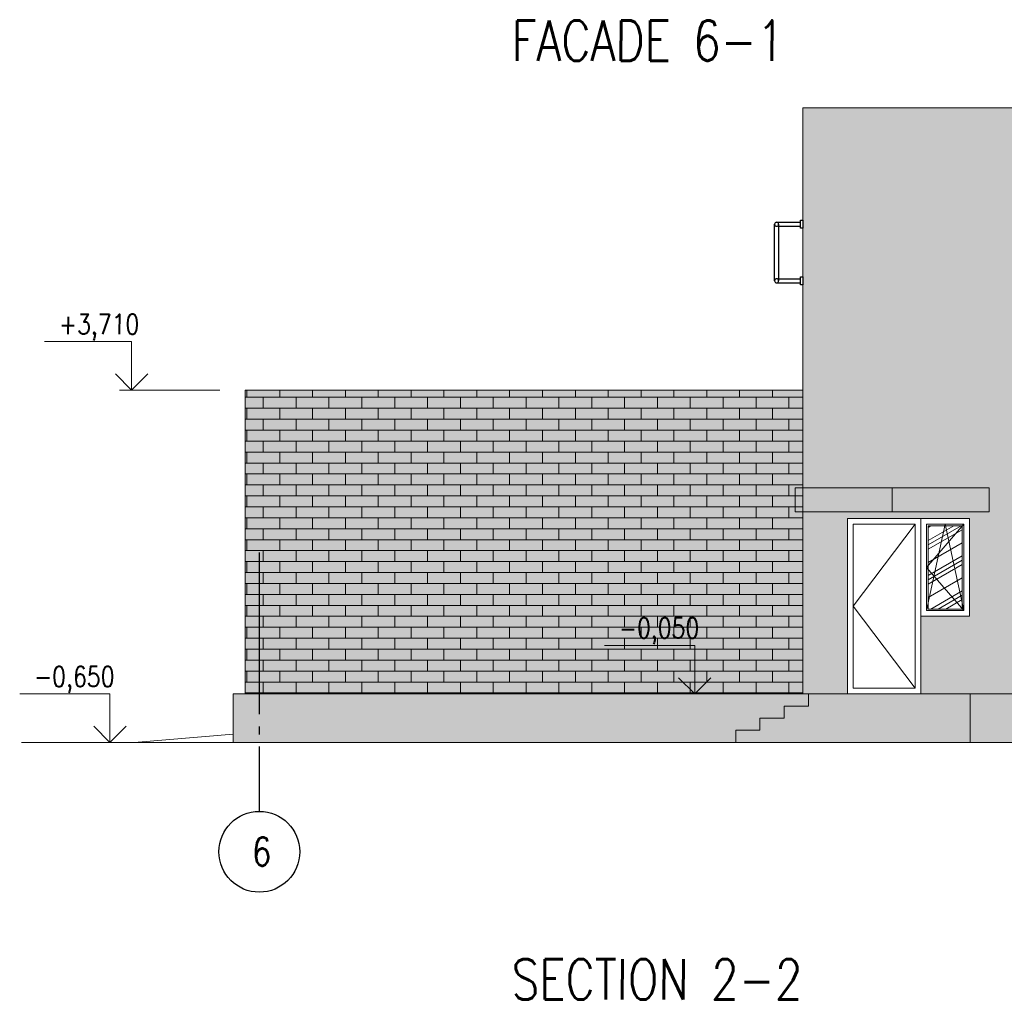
# Model space of a CAD drawing. Header units: millimetres. Extents: x 53645 to 137188, y 78097 to 135542.
# Tile 175 of 256: x 55357 to 67538, y 111617 to 123750. Entities that reach past the tile are written whole.
import ezdxf

# ---------------------------------------------------------------- set-up
doc = ezdxf.new("R2010")
doc.units = ezdxf.units.MM
doc.linetypes.add('CONTI', pattern=[0])
doc.linetypes.add('GOST2.303 5', pattern=[24, 20, -1.5, 1, -1.5])
doc.layers.add('axis_dim', color=40, linetype='CONTI')
doc.layers.add('wall', color=7, linetype='Continuous')
for name, color, linetype, lineweight in [('doors_windows', 4, 'Continuous', 5), ('hatch', 7, 'Continuous', 5), ('mark', 4, 'Continuous', 15), ('Wall2', 40, 'Continuous', 5)]:
    doc.layers.add(name, color=color, linetype=linetype, lineweight=lineweight)
doc.styles.add('$DDT_AUDIT_GENERATED_(7E2899)_FixedEmptyName', font='ltypeshp.shx')
doc.styles.add('GOST 2.304', font='CS_Gost2304.shx', dxfattribs={"width": 0.8, "oblique": 15})
pattern_1 = [(0, (-6450.43, -51089.48), (0, 135.4836), []), (90, (-6450.43, -51089.48), (-203.2, 135.4836), [135.4836, -135.4836])]

# ---------------------------------------------------------------- blocks, each defined once
blk = doc.blocks.new('03234')
at = {"color": 0}
for points in [[(102825, -31496), (102825, -31526), (102925, -31526), (102925, -31496)], [(103525, -31496), (103525, -31526), (103625, -31526), (103625, -31496)]]:
    blk.add_lwpolyline(points, close=True, dxfattribs=at)
for points in [[(102850, -31821), (102850, -31526)], [(102900, -31796), (102900, -31526)], [(103550, -31796), (103550, -31526)], [(103600, -31821), (103600, -31526)], [(103575, -31796), (102875, -31796)], [(102875, -31846), (103575, -31846)]]:
    blk.add_lwpolyline(points, dxfattribs=at)
for centre in [(102875, -31821), (103575, -31821)]:
    blk.add_circle(centre, 25, dxfattribs=at)
blk = doc.blocks.new('OK 600-1000')
at = {"layer": 'hatch', "ltscale": 50, "true_color": 0xb0cfd8}
h = blk.add_hatch(dxfattribs=at)
h.set_pattern_fill('PLASTI', color=9, scale=1500, angle=30, style=0)
h.set_pattern_definition([(30, (54168.44, 33812.26), (-187.5, 324.7595), []), (30, (54145, 33852.85), (-187.5, 324.7595), []), (30, (54121.57, 33893.45), (-187.5, 324.7595), []), (30, (54051.26, 34015.23), (-187.5, 324.7595), [])])
h.paths.add_polyline_path([(73047, 168578), (73467, 168578), (73467, 167548), (73047, 167548)])
at = {"layer": 'doors_windows', "lineweight": 20, "ltscale": 50}
for points in [[(72957, 168668), (73557, 168668), (73557, 167458), (72957, 167458)], [(73027, 168598), (73487, 168598), (73487, 167528), (73027, 167528)], [(73047, 168578), (73467, 168578), (73467, 167548), (73047, 167548)]]:
    blk.add_lwpolyline(points, close=True, dxfattribs=at)
for points in [[(73487, 168598), (73027, 168063), (73487, 167528)], [(73027, 167528), (73257, 168598), (73487, 167528)]]:
    blk.add_lwpolyline(points, dxfattribs=at)

msp = doc.modelspace()

# ---------------------------------------------------------------- hatches: boundary and pattern name
at = {"layer": 'hatch', "ltscale": 75, "true_color": 0xcfd0cf}
h = msp.add_hatch(color=254, dxfattribs=at)
h.paths.add_polyline_path([(78796.9, 122658.4), (65046.9, 122658.4), (65046.9, 115408.4), (65596.9, 115408.4), (65596.9, 117578.4), (66506.9, 117578.4), (67106.9, 117578.4), (67106.9, 116368.4), (66506.9, 116368.4), (66506.9, 115408.4), (78796.9, 115408.4)])
h.paths.add_polyline_path([(72226.9, 119168.4), (72226.9, 120368.4), (73426.9, 120368.4), (73426.9, 119168.4)], flags=16)
h.paths.add_polyline_path([(69206.9, 117578.4), (69206.9, 116368.4), (68606.9, 116368.4), (68606.9, 117578.4)], flags=16)
at = {"layer": 'hatch', "ltscale": 75}
h = msp.add_hatch(dxfattribs=at)
h.set_pattern_fill('AR-CONC', color=252, scale=2, style=0)
h.set_pattern_definition([(50, (-6450.43, -51089.48), (364.36934, -31.87817), [38.1, -419.1]), (355, (-6450.43, -51089.5), (-70.48684, 382.1137), [30.48, -335.2812]), (100.45144, (-6420.07, -51092.14), (293.8825, 350.2355), [32.38, -356.1805]), (46.1842, (-6450.43, -50987.9), (542.1581, -84.0847), [57.15, -628.65]), (96.63556, (-6405.25, -50994.9), (474.8083, 494.8522), [48.57, -534.2712]), (351.18415, (-6450.43, -50987.9), (474.8083, 494.8522), [45.72, -502.9195]), (21, (-6399.63, -51013.28), (303.2288, -204.5304), [38.1, -419.1]), (326, (-6399.63, -51013.3), (123.60406, 368.3759), [30.48, -335.28]), (71.45144, (-6374.36, -51030.33), (426.83284, 163.84554), [32.38, -356.1799]), (37.5, (-6450.43, -51089.48), (6.17721, 169.11008), [0, -331.216, 0, -340.36, 0, -336.55]), (7.5, (-6450.43, -51089.48), (133.63933, 200.36115), [0, -194.056, 0, -323.596, 0, -128.27]), (327.5, (-6563.72, -51089.48), (271.18119, -11.45749), [0, -127, 0, -396.24, 0, -525.78]), (317.5, (-6614.52, -51089.48), (296.25836, 50.85298), [0, -165.1, 0, -263.144, 0, -373.38])])
h.paths.add_polyline_path([(78796.9, 122658.4), (65046.9, 122658.4), (65046.9, 115408.4), (65596.9, 115408.4), (65596.9, 117578.4), (66506.9, 117578.4), (67106.9, 117578.4), (67106.9, 116368.4), (66506.9, 116368.4), (66506.9, 115408.4), (78796.9, 115408.4)])
h.paths.add_polyline_path([(72226.9, 119168.4), (72226.9, 120368.4), (73426.9, 120368.4), (73426.9, 119168.4)], flags=16)
h.paths.add_polyline_path([(69206.9, 117578.4), (69206.9, 116368.4), (68606.9, 116368.4), (68606.9, 117578.4)], flags=16)
at = {"layer": 'hatch', "ltscale": 75, "true_color": 0x3f3a3a}
msp.add_hatch(color=250, dxfattribs=at).paths.add_polyline_path([(58146.5, 119168.4), (65046.9, 119168.4), (65046.9, 115408.4), (58146.5, 115408.4)])
at = {"layer": 'hatch', "ltscale": 75}
h = msp.add_hatch(dxfattribs=at)
h.set_pattern_fill('AR-BRSTD', color=8, scale=2, style=0)
h.set_pattern_definition(pattern_1)
h.paths.add_polyline_path([(58146.5, 119168.4), (65046.9, 119168.4), (65046.9, 115408.4), (58146.5, 115408.4)])
at = {"layer": 'hatch', "ltscale": 75, "true_color": 0x3f3a3a}
h = msp.add_hatch(color=250, dxfattribs=at)
h.paths.add_polyline_path([(65115.5, 115408.4), (65115.5, 115258.4), (64815.5, 115258.4), (64815.5, 115108.4), (64515.5, 115108.4), (64515.5, 114958.4), (64215.5, 114958.4), (64215.5, 114808.4), (57996.5, 114808.4), (57996.5, 115408.4)])
h.paths.add_polyline_path([(78946.9, 115408.4), (67115.5, 115408.4), (67115.5, 114808.4), (78946.9, 114808.4)])
h.paths.add_polyline_path([(64215.5, 114808.4), (64215.5, 114958.4), (64515.5, 114958.4), (64515.5, 115108.4), (64815.5, 115108.4), (64815.5, 115258.4), (65115.5, 115258.4), (65115.5, 115408.4), (65415.5, 115408.4), (67115.5, 115408.4), (67115.5, 114808.4)])
h.paths.add_polyline_path([(78946.9, 115408.4), (81796.9, 115408.4), (81796.9, 114808.4), (78946.9, 114808.4)])
at = {"layer": 'hatch', "ltscale": 75, "true_color": 0x2e2e2e}
h = msp.add_hatch(dxfattribs=at)
h.set_pattern_fill('AR-BRSTD', color=250, scale=2, style=0)
h.set_pattern_definition(pattern_1)
h.paths.add_polyline_path([(65115.5, 115408.4), (65115.5, 115258.4), (64815.5, 115258.4), (64815.5, 115108.4), (64515.5, 115108.4), (64515.5, 114958.4), (64215.5, 114958.4), (64215.5, 114808.4), (57996.5, 114808.4), (57996.5, 115408.4)])
h.paths.add_polyline_path([(78946.9, 115408.4), (67115.5, 115408.4), (67115.5, 114808.4), (78946.9, 114808.4)])
h.paths.add_polyline_path([(64215.5, 114808.4), (64215.5, 114958.4), (64515.5, 114958.4), (64515.5, 115108.4), (64815.5, 115108.4), (64815.5, 115258.4), (65115.5, 115258.4), (65115.5, 115408.4), (65415.5, 115408.4), (67115.5, 115408.4), (67115.5, 114808.4)])
h.paths.add_polyline_path([(78946.9, 115408.4), (81796.9, 115408.4), (81796.9, 114808.4), (78946.9, 114808.4)])

# ---------------------------------------------------------------- linework, layer by layer
at = {"layer": 'axis_dim', "linetype": 'GOST2.303 5', "lineweight": 25, "ltscale": 100}
msp.add_lwpolyline([(58321.5, 117156.9), (58321.5, 113955.3)], dxfattribs=at)
at = {"layer": 'axis_dim', "color": 18, "linetype": 'Continuous', "lineweight": 25, "ltscale": 100, "true_color": 0x000000}
msp.add_circle((58321.5, 113455.3), 500, dxfattribs=at)
at = {"layer": 'mark', "linetype": 'Continuous', "ltscale": 100}
for points in [[(56741, 119768.4), (55664.1, 119768.4)], [(56741, 119168.4), (56741, 119768.4)], [(56741, 119168.4), (56541, 119368.4)], [(56741, 119168.4), (56941, 119368.4)], [(57832.2, 119168.4), (56591, 119168.4)], [(63708.1, 116008.4), (62591.2, 116008.4)], [(63708.1, 115408.4), (63708.1, 116008.4)], [(63708.1, 115408.4), (63508.1, 115608.4)], [(63708.1, 115408.4), (63908.1, 115608.4)], [(56473.8, 115408.4), (55356.8, 115408.4)], [(56473.8, 114808.4), (56473.8, 115408.4)], [(64799.3, 115408.4), (63558.1, 115408.4)], [(56473.8, 114808.4), (56273.8, 115008.4)], [(56473.8, 114808.4), (56673.8, 115008.4)]]:
    msp.add_lwpolyline(points, dxfattribs=at)
at = {"layer": 'Wall2', "color": 18, "linetype": 'ByBlock', "ltscale": 3.333333, "true_color": 0x000000}
for points in [[(65046.9, 122658.4), (78796.9, 122658.4), (78796.9, 115408.4), (65046.9, 115408.4)], [(58146.5, 119168.4), (65046.9, 119168.4), (65046.9, 115408.4), (58146.5, 115408.4)], [(64950.4, 117958.4), (66150.4, 117958.4), (66150.4, 117660.3), (64950.4, 117660.3), (64950.4, 117678.4)], [(66150.4, 117958.4), (67350.4, 117958.4), (67350.4, 117660.3), (66150.4, 117660.3), (66150.4, 117678.4)], [(66506.9, 117578.4), (65596.9, 117578.4), (65596.9, 115408.4), (66506.9, 115408.4)], [(66506.9, 117578.4), (67106.9, 117578.4), (67106.9, 116368.4), (66506.9, 116368.4)], [(66436.9, 117508.4), (65666.9, 117508.4), (65666.9, 115478.4), (66436.9, 115478.4)], [(65115.5, 115408.4), (65115.5, 115258.4), (64815.5, 115258.4), (64815.5, 115108.4), (64515.5, 115108.4), (64515.5, 114958.4), (64215.5, 114958.4), (64215.5, 114808.4), (57996.5, 114808.4), (57996.5, 115408.4)], [(64215.5, 114808.4), (64215.5, 114958.4), (64515.5, 114958.4), (64515.5, 115108.4), (64815.5, 115108.4), (64815.5, 115258.4), (65115.5, 115258.4), (65115.5, 115408.4), (65415.5, 115408.4), (67115.5, 115408.4), (67115.5, 114808.4)], [(78946.9, 115408.4), (67115.5, 115408.4), (67115.5, 114808.4), (78946.9, 114808.4)]]:
    msp.add_lwpolyline(points, close=True, dxfattribs=at)
for points in [[(66436.9, 115478.4), (65666.9, 116493.4), (66436.9, 117508.4)], [(57996.5, 114808.4), (57996.5, 114908.4), (56772.1, 114808.4)], [(55379.7, 114808.4), (84704.4, 114808.4)]]:
    msp.add_lwpolyline(points, dxfattribs=at)

# ---------------------------------------------------------------- block references
at = {"layer": 'wall', "color": 18, "true_color": 0x000000, "xscale": -1, "rotation": 270}
msp.add_blockref('03234', (96542.6, 17644.4), dxfattribs=at)
at = {"layer": 'wall'}
msp.add_blockref('OK 600-1000', (-6450.4, -51089.5), dxfattribs=at)

# ---------------------------------------------------------------- texts
at = {"layer": 'axis_dim', "color": 18, "linetype": 'Continuous', "lineweight": 25, "ltscale": 100, "true_color": 0x000000, "insert": (58231.3, 113630.3), "char_height": 350, "width": 479.936, "attachment_point": 1, "style": 'GOST 2.304'}
msp.add_mtext('\\Fsimplex.shx;\\W0.8000000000;\\Q0.2617993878;\\T1.0000000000;\\o\\l6', dxfattribs=at)
at = {"layer": 'mark', "linetype": 'Continuous', "ltscale": 100, "attachment_point": 1}
for s, insert, char_height, width, style in [('{\\Fsimplex|c0;\\Q0.2618;\\W0.8;FACADE 6-1}', (61441.1, 123741.4), 500, 6038.242, '$DDT_AUDIT_GENERATED_(7E2899)_FixedEmptyName'), ('\\Fsimplex.shx;\\W0.8000000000;\\Q0.2617993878;\\T1.0000000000;\\o\\l+3,710', (55842.8, 120108.4), 250, 1215.72, 'GOST 2.304'), ('\\Fsimplex.shx;\\W0.8000000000;\\Q0.2617993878;\\T1.0000000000;\\o\\l-0,050', (62769.9, 116348.4), 250, 1253.816, 'GOST 2.304'), ('\\Fsimplex.shx;\\W0.8000000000;\\Q0.2617993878;\\T1.0000000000;\\o\\l-0,650', (55535.5, 115748.4), 250, 1253.816, 'GOST 2.304'), ('{\\Fsimplex|c0;\\Q0.2618;\\W0.8;SECTION 2-2}', (61441.1, 112126.3), 500, 6038.242, '$DDT_AUDIT_GENERATED_(7E2899)_FixedEmptyName')]:
    msp.add_mtext(s, dxfattribs=dict(at, insert=insert, char_height=char_height, width=width, style=style))

doc.saveas('drawing.dxf')
